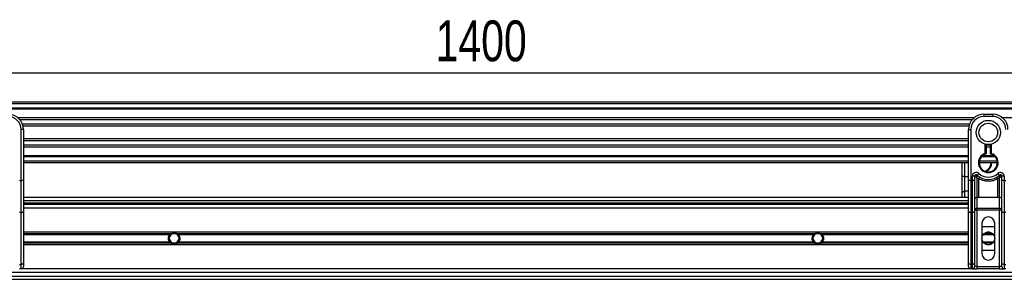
# Model space of a CAD drawing. Header units: millimetres. Extents: x 0 to 420, y 0 to 297.
# Tile 10 of 23: x 102 to 174, y 222 to 241. Entities that reach past the tile are written whole.
import ezdxf

# ---------------------------------------------------------------- set-up
doc = ezdxf.new("R2010")
doc.units = ezdxf.units.MM
doc.layers.add('QUOTE', color=174, linetype='Continuous')
doc.styles.add('SLDTEXTSTYLE3', font='TXT', dxfattribs={"width": 0.75})
doc.dimstyles.new('SLDDIMSTYLE0', dxfattribs={"dimtxt": 3, "dimasz": 3, "dimexe": 0, "dimexo": 0.0625, "dimgap": 0.75, "dimtad": 1, "dimlfac": 8.99081, "dimrnd": 1e-09, "dimzin": 12, "dimdsep": 46, "dimtxsty": 'SLDTEXTSTYLE3', "dimsah": 1, "dimcen": 0.09, "dimadec": 0, "dimazin": 3, "dimtfac": 1, "dimtdec": 3, "dimtofl": 0, "dimtmove": 0, "dimatfit": 3, "dimfxl": 0, "dimfrac": 2, "dimtolj": 1, "dimtzin": 12, "dimarcsym": 0})

# ---------------------------------------------------------------- blocks, each defined once
blk = doc.blocks.new('_D')
at = {"layer": 'QUOTE'}
for p, q in [((58.917, 226.619), (58.917, 238.771)), ((214.632, 226.619), (214.632, 238.771)), ((214.632, 236.771), (58.917, 236.771))]:
    blk.add_line(p, q, dxfattribs=at)
for points in [[(58.917, 236.771), (61.917, 236.271), (61.917, 237.271)], [(214.632, 236.771), (211.632, 237.271), (211.632, 236.271)]]:
    blk.add_solid(points, dxfattribs=at)
at = {"layer": 'QUOTE', "insert": (132.341, 240.638), "char_height": 3, "attachment_point": 1, "style": 'SLDTEXTSTYLE3'}
blk.add_mtext('1400', dxfattribs=at)

msp = doc.modelspace()

# ---------------------------------------------------------------- linework, layer by layer
at = {"color": 7, "linetype": 'Continuous', "lineweight": 25}
for p, q in [((214.6317, 234.6293), (58.9172, 234.6293)), ((214.6317, 234.518), (58.9172, 234.518)), ((214.6317, 234.1844), (58.9172, 234.1844)), ((214.6317, 234.1277), (58.9172, 234.1277)), ((172.5888, 233.7395), (172.5888, 233.5726)), ((172.5888, 233.7395), (173.2561, 233.7395)), ((173.2561, 233.5726), (172.5888, 233.5726)), ((173.2561, 233.7395), (173.2561, 233.5726)), ((171.8659, 233.4725), (101.683, 233.4725)), ((171.7379, 233.3435), (101.811, 233.3435)), ((171.5449, 233.0111), (102.004, 233.0111)), ((171.5014, 232.8608), (102.0475, 232.8608)), ((214.6317, 233.4725), (173.979, 233.4725)), ((101.9055, 228.8749), (101.9055, 232.6272)), ((102.0723, 232.6272), (101.9055, 232.6272)), ((102.0723, 232.6272), (102.0723, 231.6457)), ((171.4766, 232.6272), (171.6434, 232.6272)), ((171.4766, 231.6457), (171.4766, 232.6272)), ((171.6434, 232.6272), (171.6434, 228.8749)), ((171.4766, 231.9488), (102.0723, 231.9488)), ((171.4766, 231.7985), (102.0723, 231.7985)), ((102.0723, 231.6457), (102.0723, 230.9393)), ((171.4766, 231.4661), (102.0723, 231.4661)), ((171.4766, 230.9393), (171.4766, 231.6457)), ((172.7, 230.8682), (172.7, 231.5426)), ((172.7556, 231.5301), (172.7556, 230.8682)), ((173.0893, 231.4661), (172.7556, 231.4661)), ((173.0893, 230.8264), (173.0893, 231.5301)), ((173.1449, 231.5426), (173.1449, 230.8682)), ((171.4766, 231.337), (102.0723, 231.337)), ((102.0723, 230.9393), (102.0723, 228.8749)), ((171.4766, 230.6819), (102.0723, 230.6819)), ((171.4766, 230.6252), (102.0723, 230.6252)), ((171.4766, 228.8749), (171.4766, 230.9393)), ((173.4199, 230.6252), (172.4251, 230.6252)), ((173.3626, 230.6819), (172.4823, 230.6819)), ((172.7556, 230.8682), (172.7, 230.8682)), ((172.7171, 230.8153), (172.7, 230.8682)), ((173.0893, 231.337), (172.7556, 231.337)), ((171.4766, 230.2915), (102.0723, 230.2915)), ((171.4766, 230.1803), (102.0723, 230.1803)), ((171.0117, 229.1738), (171.0117, 230.1803)), ((171.1786, 230.1803), (171.1786, 229.1738)), ((173.5898, 230.1803), (172.2551, 230.1803)), ((173.5805, 230.2915), (172.2645, 230.2915)), ((171.9215, 229.1855), (171.7546, 229.1855)), ((171.7546, 228.8749), (171.7546, 229.1855)), ((171.9215, 229.1855), (171.9215, 228.8749)), ((172.1068, 229.2684), (172.2181, 229.3927)), ((173.6269, 229.3927), (173.7381, 229.2684)), ((174.0903, 229.1855), (173.9235, 229.1855)), ((173.9235, 228.8749), (173.9235, 229.1855)), ((174.0903, 229.1855), (174.0903, 228.8749)), ((101.7943, 228.8749), (101.9055, 228.8749)), ((102.0723, 228.8749), (101.9055, 228.8749)), ((101.9055, 226.5247), (101.9055, 228.8749)), ((102.0723, 228.8749), (102.0723, 226.5952)), ((171.1786, 229.1738), (171.0117, 229.1738)), ((171.0117, 227.9438), (171.0117, 229.1738)), ((171.1786, 229.1738), (171.1786, 228.0805)), ((171.1786, 229.1738), (171.4766, 229.1738)), ((171.4766, 226.5952), (171.4766, 228.8749)), ((171.6434, 228.8749), (171.4766, 228.8749)), ((171.6434, 228.8749), (171.7546, 228.8749)), ((171.6434, 228.8749), (171.6434, 226.5247)), ((171.7546, 226.5247), (171.7546, 228.8749)), ((171.9215, 228.8749), (171.7546, 228.8749)), ((171.9374, 229.1738), (171.9215, 229.1738)), ((171.9215, 228.8749), (171.9215, 226.5952)), ((172.2268, 228.9925), (172.0883, 229.0766)), ((172.0883, 229.0766), (172.0883, 227.625)), ((172.2268, 227.625), (172.2268, 228.9925)), ((173.7567, 229.0766), (173.6181, 228.9925)), ((173.6181, 227.625), (173.6181, 228.9925)), ((173.7567, 227.625), (173.7567, 229.0766)), ((173.9235, 229.1738), (173.9075, 229.1738)), ((174.0903, 228.8749), (173.9235, 228.8749)), ((173.9235, 226.5952), (173.9235, 228.8749)), ((174.0903, 228.8749), (174.0903, 226.5247)), ((174.0903, 228.8749), (174.2016, 228.8749)), ((171.0117, 227.6221), (171.0117, 227.9438)), ((171.1786, 228.0805), (171.1786, 227.6221)), ((171.4766, 228.0805), (171.1786, 228.0805)), ((171.4766, 227.6221), (102.0723, 227.6221)), ((102.0723, 227.3997), (171.4766, 227.3997)), ((102.0723, 227.2328), (171.4766, 227.2328)), ((171.4766, 227.1216), (102.0723, 227.1216)), ((113.201, 227.2328), (113.3246, 227.1216)), ((113.8807, 227.1216), (114.0043, 227.2328)), ((159.5446, 227.2328), (159.6682, 227.1216)), ((160.2243, 227.1216), (160.3479, 227.2328)), ((171.0117, 227.1216), (171.0117, 227.2328)), ((171.1786, 227.2328), (171.1786, 227.1216)), ((172.2268, 227.625), (172.0883, 227.625)), ((172.0883, 227.625), (172.0883, 226.8375)), ((173.7567, 227.625), (173.6181, 227.625)), ((173.7567, 226.8375), (173.7567, 227.625)), ((101.9055, 226.5247), (101.7943, 226.5247)), ((101.9055, 222.7157), (101.9055, 226.5247)), ((171.4766, 226.8435), (102.0723, 226.8435)), ((102.0723, 226.5952), (102.0723, 222.7862)), ((171.4766, 222.7862), (171.4766, 226.5952)), ((171.7546, 226.5247), (171.6434, 226.5247)), ((171.6434, 226.5247), (171.6434, 222.7157)), ((171.7546, 222.7157), (171.7546, 226.5247)), ((172.0883, 226.7008), (171.9215, 226.7008)), ((171.9215, 226.5952), (171.9215, 222.7862)), ((172.0883, 226.8375), (173.7567, 226.8375)), ((172.0883, 226.7008), (172.0883, 226.8375)), ((172.0883, 226.7008), (172.0883, 222.5614)), ((173.7567, 226.7008), (172.0883, 226.7008)), ((173.7567, 226.8375), (173.7567, 226.7008)), ((173.7567, 222.5614), (173.7567, 226.7008)), ((173.9235, 226.7008), (173.7567, 226.7008)), ((173.9235, 222.7862), (173.9235, 226.5952)), ((174.2016, 226.5247), (174.0903, 226.5247)), ((174.0903, 226.5247), (174.0903, 222.7157)), ((172.4498, 225.7313), (172.4498, 223.5068)), ((173.3952, 223.5068), (173.3952, 225.7313)), ((171.4766, 225.0806), (102.0723, 225.0806)), ((112.899, 224.9601), (102.0723, 224.9601)), ((112.8275, 224.8962), (102.0723, 224.8962)), ((112.9466, 224.9527), (112.7539, 224.6191)), ((113.3319, 224.9527), (112.9466, 224.9527)), ((113.5245, 224.6191), (113.3319, 224.9527)), ((160.1695, 224.9601), (113.3794, 224.9601)), ((160.098, 224.8962), (113.4509, 224.8962)), ((160.2171, 224.9527), (160.0244, 224.6191)), ((160.6023, 224.9527), (160.2171, 224.9527)), ((160.795, 224.6191), (160.6023, 224.9527)), ((171.4766, 224.9601), (160.6499, 224.9601)), ((171.4766, 224.8962), (160.7214, 224.8962)), ((172.4498, 225.5088), (173.3952, 225.5088)), ((173.3054, 224.8962), (172.5395, 224.8962)), ((173.2498, 224.9601), (172.5951, 224.9601)), ((173.0244, 225.0806), (172.8205, 225.0806)), ((112.8275, 224.3419), (102.0723, 224.3419)), ((112.899, 224.278), (102.0723, 224.278)), ((171.4766, 224.1575), (102.0723, 224.1575)), ((112.7539, 224.6191), (112.9466, 224.2854)), ((112.9466, 224.2854), (113.3319, 224.2854)), ((113.3319, 224.2854), (113.5245, 224.6191)), ((160.1695, 224.278), (113.3794, 224.278)), ((160.098, 224.3419), (113.4509, 224.3419)), ((160.0244, 224.6191), (160.2171, 224.2854)), ((160.2171, 224.2854), (160.6023, 224.2854)), ((160.6023, 224.2854), (160.795, 224.6191)), ((171.4766, 224.278), (160.6499, 224.278)), ((171.4766, 224.3419), (160.7214, 224.3419)), ((173.3054, 224.3419), (172.5395, 224.3419)), ((173.2498, 224.278), (172.5951, 224.278)), ((173.0244, 224.1575), (172.8205, 224.1575)), ((173.3952, 223.7293), (172.4498, 223.7293)), ((101.7943, 222.7157), (101.9055, 222.7157)), ((101.9055, 222.3946), (101.9055, 222.7157)), ((102.0723, 222.7862), (102.0723, 222.5614)), ((171.4766, 222.5614), (171.4766, 222.7862)), ((171.6434, 222.7157), (171.7546, 222.7157)), ((171.6434, 222.7157), (171.6434, 222.3946)), ((171.7546, 222.3946), (171.7546, 222.7157)), ((171.9215, 222.7862), (171.9215, 222.5614)), ((173.9235, 222.5614), (173.9235, 222.7862)), ((174.0903, 222.7157), (174.2016, 222.7157)), ((174.0903, 222.7157), (174.0903, 222.3946)), ((194.0552, 222.1165), (79.4937, 222.1165)), ((101.9055, 222.3946), (101.7943, 222.3946)), ((171.6434, 222.3946), (101.9055, 222.3946)), ((171.7546, 222.3946), (171.6434, 222.3946)), ((171.7546, 222.3946), (172.0883, 222.3946)), ((172.0883, 222.5614), (171.9215, 222.5614)), ((172.0883, 222.5614), (172.0883, 222.3946)), ((172.0883, 222.5614), (173.7567, 222.5614)), ((173.7567, 222.3946), (172.0883, 222.3946)), ((173.7567, 222.3946), (173.7567, 222.5614)), ((173.9235, 222.5614), (173.7567, 222.5614)), ((173.7567, 222.3946), (174.0903, 222.3946)), ((174.2016, 222.3946), (174.0903, 222.3946)), ((58.9172, 221.616), (214.6317, 221.616)), ((61.9759, 221.8384), (211.5731, 221.8384))]:
    msp.add_line(p, q, dxfattribs=at)
at = {"color": 7, "linetype": 'Continuous', "lineweight": 25, "flags": 128}
for points in [[(102.0723, 226.5952), (102.0691, 226.5814), (102.0597, 226.5682), (102.0442, 226.556), (102.0235, 226.5453), (101.9982, 226.5365), (101.9694, 226.53), (101.9381, 226.526), (101.9055, 226.5247)], [(171.6434, 226.5247), (171.6108, 226.526), (171.5795, 226.53), (171.5507, 226.5365), (171.5254, 226.5453), (171.5047, 226.556), (171.4893, 226.5682), (171.4798, 226.5814), (171.4766, 226.5952)], [(171.9215, 226.5952), (171.9182, 226.5814), (171.9088, 226.5682), (171.8933, 226.556), (171.8726, 226.5453), (171.8473, 226.5365), (171.8185, 226.53), (171.7872, 226.526), (171.7546, 226.5247)], [(174.0903, 226.5247), (174.0578, 226.526), (174.0265, 226.53), (173.9976, 226.5365), (173.9724, 226.5453), (173.9516, 226.556), (173.9362, 226.5682), (173.9267, 226.5814), (173.9235, 226.5952)], [(102.0723, 222.7862), (102.0691, 222.7724), (102.0597, 222.7592), (102.0442, 222.747), (102.0235, 222.7363), (101.9982, 222.7275), (101.9694, 222.721), (101.9381, 222.717), (101.9055, 222.7157)], [(171.6434, 222.7157), (171.6108, 222.717), (171.5795, 222.721), (171.5507, 222.7275), (171.5254, 222.7363), (171.5047, 222.747), (171.4893, 222.7592), (171.4798, 222.7724), (171.4766, 222.7862)], [(171.9215, 222.7862), (171.9182, 222.7724), (171.9088, 222.7592), (171.8933, 222.747), (171.8726, 222.7363), (171.8473, 222.7275), (171.8185, 222.721), (171.7872, 222.717), (171.7546, 222.7157)], [(174.0903, 222.7157), (174.0578, 222.717), (174.0265, 222.721), (173.9976, 222.7275), (173.9724, 222.7363), (173.9516, 222.747), (173.9362, 222.7592), (173.9267, 222.7724), (173.9235, 222.7862)]]:
    msp.add_lwpolyline(points, dxfattribs=at)
at = {"color": 7, "linetype": 'Continuous', "lineweight": 25}
for centre, radius in [((172.9225, 232.4048), 0.8904), ((172.9225, 232.4048), 0.6849), ((172.9225, 224.6191), 0.4727)]:
    msp.add_circle(centre, radius, dxfattribs=at)
for centre, radius, start, end in [((100.9601, 232.6272), 1.1122, 0, 90), ((100.9601, 232.6272), 0.9454, 0, 90), ((172.5888, 232.6272), 1.1122, 90, 180), ((172.5888, 232.6272), 0.9454, 90, 180), ((173.2561, 232.6272), 1.1122, 0, 90), ((173.2561, 232.6272), 0.9454, 0, 90), ((172.9225, 230.1803), 0.723, 107.920213, 72.079787), ((172.9225, 230.1803), 0.6673, 107.920213, 75.522488), ((172.7, 230.8682), 0.0556, 287.920213, 0), ((172.4577, 230.1803), 0.6673, 290.380401, 0), ((172.4577, 230.1803), 0.723, 295.881191, 0), ((172.0327, 229.1855), 0.2781, 48.189685, 180), ((172.0327, 229.1855), 0.1112, 48.189685, 180), ((172.0327, 229.1855), 0.1112, 48.190689, 179.99948), ((172.0673, 229.1103), 0.1445, 75.207531, 153.906305), ((172.9225, 230.1803), 1.2235, 228.189685, 311.810315), ((172.9225, 230.1803), 1.0566, 228.189685, 311.810315), ((173.8123, 229.1855), 0.2781, 0, 131.810315), ((173.8123, 229.1855), 0.1112, 0, 131.810315), ((173.8123, 229.1855), 0.1112, 0.00052, 131.809311), ((173.7777, 229.1103), 0.1445, 26.093695, 104.792469), ((172.9173, 228.6352), 0.7775, 141.327049, 152.635406), ((172.9277, 228.6352), 0.7775, 27.364594, 38.672951), ((171.1649, 227.9271), 0.154, 84.888926, 173.756454), ((172.0746, 227.4715), 0.154, 84.888926, 173.756454), ((173.7704, 227.4715), 0.154, 6.243546, 95.111074), ((172.0746, 226.6841), 0.154, 84.888926, 173.756454), ((173.7704, 226.6841), 0.154, 6.243546, 95.111074), ((172.9225, 225.7313), 0.4727, 0, 180), ((113.1392, 224.6191), 0.4171, 54.84472, 125.15528), ((113.1392, 224.6191), 0.406, 57.139529, 122.860471), ((160.4097, 224.6191), 0.4171, 54.84472, 125.15528), ((160.4097, 224.6191), 0.406, 57.139529, 122.860471), ((113.1392, 224.6191), 0.4171, 234.844719, 305.155281), ((113.1392, 224.6191), 0.406, 237.139528, 302.860472), ((160.4097, 224.6191), 0.4171, 234.844719, 305.155281), ((160.4097, 224.6191), 0.406, 237.139528, 302.860472), ((172.9225, 223.5068), 0.4727, 180, 0), ((101.9055, 222.5614), 0.1668, 270, 0), ((171.6434, 222.5614), 0.1668, 180, 270), ((171.7546, 222.5614), 0.1668, 270, 0), ((174.0903, 222.5614), 0.1668, 180, 270)]:
    msp.add_arc(centre, radius, start, end, dxfattribs=at)
for points, knots in [([(173.0893, 230.8264), (173.0898, 230.8268), (173.0907, 230.8275), (173.0975, 230.8328), (173.1079, 230.8407), (173.1228, 230.8519), (173.1359, 230.8616), (173.1437, 230.8673), (173.1448, 230.8681), (173.1449, 230.8682)], [0, 0, 0, 0, 0.1619499, 0.3233619, 0.4972773, 0.7062892, 0.9573608, 0.9948044, 1, 1, 1, 1]), ([(171.9374, 229.1738), (171.934, 229.1763), (171.9267, 229.1817), (171.9221, 229.185), (171.9216, 229.1854), (171.9215, 229.1855)], [0, 0, 0, 0, 0.3727547, 0.8035537, 1, 1, 1, 1]), ([(172.0883, 229.0766), (172.0883, 229.0769), (172.0883, 229.0775), (172.0884, 229.0785), (172.0885, 229.0797), (172.0886, 229.0814), (172.0887, 229.084), (172.0889, 229.0881), (172.0893, 229.0945), (172.09, 229.1047), (172.0911, 229.1215), (172.0936, 229.1539), (172.0966, 229.1858), (172.1007, 229.223), (172.1027, 229.2385), (172.1042, 229.25)], [0, 0, 0, 0, 0.004266, 0.0088901, 0.0138063, 0.0214465, 0.0333306, 0.0518502, 0.0808258, 0.1265764, 0.2004509, 0.327518, 0.6126852, 0.71116, 1, 1, 1, 1]), ([(172.1068, 229.2684), (172.1068, 229.2682), (172.1067, 229.2678), (172.1059, 229.2625), (172.1047, 229.254), (172.1042, 229.25)], [0, 0, 0, 0, 0.1978945, 0.6297578, 1, 1, 1, 1]), ([(173.7381, 229.2684), (173.7382, 229.268), (173.7384, 229.2671), (173.7394, 229.2603), (173.7404, 229.253), (173.7408, 229.25)], [0, 0, 0, 0, 0.3358482, 0.722383, 1, 1, 1, 1]), ([(173.7408, 229.25), (173.7423, 229.2385), (173.7443, 229.223), (173.7483, 229.1858), (173.7513, 229.1539), (173.7538, 229.1215), (173.755, 229.1047), (173.7556, 229.0945), (173.756, 229.0881), (173.7562, 229.084), (173.7564, 229.0814), (173.7565, 229.0797), (173.7566, 229.0785), (173.7566, 229.0775), (173.7566, 229.0769), (173.7567, 229.0766)], [0, 0, 0, 0, 0.28884, 0.3873148, 0.672482, 0.7995491, 0.8734236, 0.9191742, 0.9481498, 0.9666694, 0.9785535, 0.9861937, 0.9911099, 0.995734, 1, 1, 1, 1]), ([(173.9235, 229.1855), (173.9231, 229.1852), (173.9222, 229.1846), (173.9164, 229.1803), (173.9101, 229.1757), (173.9075, 229.1738)], [0, 0, 0, 0, 0.3336844, 0.7201517, 1, 1, 1, 1]), ([(172.0883, 229.0766), (172.088, 229.0768), (172.0876, 229.077), (172.087, 229.0774), (172.0863, 229.0779), (172.0852, 229.0785), (172.0836, 229.0795), (172.081, 229.0811), (172.0772, 229.0835), (172.0712, 229.0871), (172.0619, 229.0929), (172.047, 229.1021), (172.0194, 229.1194), (171.9925, 229.1366), (171.961, 229.1575), (171.9475, 229.1668), (171.9374, 229.1738)], [0, 0, 0, 0, 0.0041906, 0.0068565, 0.010501, 0.0160828, 0.0246331, 0.0377369, 0.0578443, 0.0887963, 0.1368222, 0.212883, 0.3405739, 0.6117157, 0.7098737, 1, 1, 1, 1]), ([(173.6181, 228.9925), (173.5412, 228.9574), (173.3853, 228.8863), (173.134, 228.8299), (172.8755, 228.8155), (172.5643, 228.8495), (172.3553, 228.9381), (172.2268, 228.9925)], [0, 0, 0, 0, 0.1753478, 0.3555794, 0.5310184, 0.7118811, 1, 1, 1, 1]), ([(173.9075, 229.1738), (173.8974, 229.1668), (173.884, 229.1575), (173.8524, 229.1366), (173.8255, 229.1194), (173.798, 229.1021), (173.783, 229.0929), (173.7737, 229.0871), (173.7678, 229.0835), (173.7639, 229.0811), (173.7614, 229.0795), (173.7598, 229.0785), (173.7587, 229.0779), (173.758, 229.0774), (173.7573, 229.077), (173.7569, 229.0768), (173.7567, 229.0766)], [0, 0, 0, 0, 0.29012633, 0.38828426, 0.65942612, 0.78711703, 0.86317778, 0.91120374, 0.9421557, 0.96226308, 0.97536691, 0.98391724, 0.98949901, 0.99314345, 0.99580945, 1, 1, 1, 1]), ([(173.6181, 227.625), (173.3583, 227.63), (172.8944, 227.639), (172.4307, 227.6292), (172.2268, 227.625)], [0, 0, 0, 0, 0.5602827, 1, 1, 1, 1]), ([(112.8275, 224.3419), (112.8112, 224.3602), (112.7966, 224.3799), (112.7708, 224.4219), (112.7595, 224.4445), (112.7412, 224.4918), (112.7342, 224.5161), (112.7247, 224.5664), (112.7221, 224.5927), (112.7221, 224.6446), (112.7245, 224.6702), (112.734, 224.7211), (112.7411, 224.7459), (112.7593, 224.793), (112.7706, 224.8157), (112.7965, 224.8581), (112.8112, 224.8778), (112.8275, 224.8962)], [0, 0, 0, 0, 0.125, 0.125, 0.25, 0.25, 0.375, 0.375, 0.5, 0.5, 0.625, 0.625, 0.75, 0.75, 0.875, 0.875, 1, 1, 1, 1]), ([(112.8275, 224.8962), (112.838, 224.908), (112.85, 224.92), (112.8744, 224.9418), (112.8872, 224.9517), (112.899, 224.9601)], [0, 0, 0, 0, 0.5, 0.5, 1, 1, 1, 1]), ([(112.9189, 224.9601), (112.9061, 224.9518), (112.8926, 224.942), (112.873, 224.9257), (112.8666, 224.92), (112.8542, 224.9083), (112.8482, 224.9022), (112.8426, 224.8962)], [0, 0, 0, 0, 0.5, 0.5, 0.75, 0.75, 1, 1, 1, 1]), ([(113.4358, 224.8962), (113.4247, 224.9081), (113.4119, 224.9203), (113.3859, 224.942), (113.3723, 224.9518), (113.3595, 224.9601)], [0, 0, 0, 0, 0.5, 0.5, 1, 1, 1, 1]), ([(113.3794, 224.9601), (113.3912, 224.9517), (113.4039, 224.9418), (113.4284, 224.92), (113.4404, 224.908), (113.4509, 224.8962)], [0, 0, 0, 0, 0.5, 0.5, 1, 1, 1, 1]), ([(113.4509, 224.8962), (113.4672, 224.8779), (113.4818, 224.8582), (113.5076, 224.8162), (113.5189, 224.7936), (113.5372, 224.7463), (113.5442, 224.722), (113.5538, 224.6717), (113.5563, 224.6454), (113.5563, 224.5935), (113.554, 224.5679), (113.5444, 224.517), (113.5373, 224.4922), (113.5191, 224.4451), (113.5079, 224.4224), (113.4819, 224.38), (113.4672, 224.3603), (113.4509, 224.3419)], [0, 0, 0, 0, 0.125, 0.125, 0.25, 0.25, 0.375, 0.375, 0.5, 0.5, 0.625, 0.625, 0.75, 0.75, 0.875, 0.875, 1, 1, 1, 1]), ([(160.098, 224.3419), (160.0817, 224.3602), (160.0671, 224.3799), (160.0413, 224.4219), (160.03, 224.4445), (160.0117, 224.4918), (160.0047, 224.5161), (159.9951, 224.5664), (159.9926, 224.5927), (159.9926, 224.6446), (159.995, 224.6702), (160.0045, 224.7211), (160.0116, 224.7459), (160.0298, 224.793), (160.041, 224.8157), (160.067, 224.8581), (160.0817, 224.8778), (160.098, 224.8962)], [0, 0, 0, 0, 0.125, 0.125, 0.25, 0.25, 0.375, 0.375, 0.5, 0.5, 0.625, 0.625, 0.75, 0.75, 0.875, 0.875, 1, 1, 1, 1]), ([(160.098, 224.8962), (160.1085, 224.908), (160.1205, 224.92), (160.1449, 224.9418), (160.1577, 224.9517), (160.1695, 224.9601)], [0, 0, 0, 0, 0.5, 0.5, 1, 1, 1, 1]), ([(160.1894, 224.9601), (160.1766, 224.9518), (160.1631, 224.942), (160.1435, 224.9257), (160.1371, 224.92), (160.1247, 224.9083), (160.1186, 224.9022), (160.1131, 224.8962)], [0, 0, 0, 0, 0.5, 0.5, 0.75, 0.75, 1, 1, 1, 1]), ([(160.7063, 224.8962), (160.6952, 224.9081), (160.6824, 224.9203), (160.6563, 224.942), (160.6428, 224.9518), (160.63, 224.9601)], [0, 0, 0, 0, 0.5, 0.5, 1, 1, 1, 1]), ([(160.6499, 224.9601), (160.6617, 224.9517), (160.6744, 224.9418), (160.6989, 224.92), (160.7109, 224.908), (160.7214, 224.8962)], [0, 0, 0, 0, 0.5, 0.5, 1, 1, 1, 1]), ([(160.7214, 224.8962), (160.7377, 224.8779), (160.7523, 224.8582), (160.7781, 224.8162), (160.7894, 224.7936), (160.8077, 224.7463), (160.8147, 224.722), (160.8242, 224.6717), (160.8268, 224.6454), (160.8268, 224.5935), (160.8244, 224.5679), (160.8149, 224.517), (160.8078, 224.4922), (160.7896, 224.4451), (160.7784, 224.4224), (160.7524, 224.38), (160.7377, 224.3603), (160.7214, 224.3419)], [0, 0, 0, 0, 0.125, 0.125, 0.25, 0.25, 0.375, 0.375, 0.5, 0.5, 0.625, 0.625, 0.75, 0.75, 0.875, 0.875, 1, 1, 1, 1]), ([(112.899, 224.278), (112.8872, 224.2864), (112.8745, 224.2963), (112.85, 224.3181), (112.838, 224.3301), (112.8275, 224.3419)], [0, 0, 0, 0, 0.5, 0.5, 1, 1, 1, 1]), ([(112.8426, 224.3419), (112.8537, 224.33), (112.8665, 224.3178), (112.8926, 224.2962), (112.9062, 224.2863), (112.9189, 224.278)], [0, 0, 0, 0, 0.5, 0.5, 1, 1, 1, 1]), ([(113.3595, 224.278), (113.3723, 224.2863), (113.3858, 224.2961), (113.4054, 224.3124), (113.4118, 224.3181), (113.4242, 224.3298), (113.4303, 224.3359), (113.4358, 224.3419)], [0, 0, 0, 0, 0.5, 0.5, 0.75, 0.75, 1, 1, 1, 1]), ([(113.4509, 224.3419), (113.4404, 224.3301), (113.4284, 224.3181), (113.404, 224.2964), (113.3912, 224.2864), (113.3794, 224.278)], [0, 0, 0, 0, 0.5, 0.5, 1, 1, 1, 1]), ([(160.1695, 224.278), (160.1577, 224.2864), (160.145, 224.2963), (160.1205, 224.3181), (160.1085, 224.3301), (160.098, 224.3419)], [0, 0, 0, 0, 0.5, 0.5, 1, 1, 1, 1]), ([(160.1131, 224.3419), (160.1242, 224.33), (160.137, 224.3178), (160.1631, 224.2962), (160.1766, 224.2863), (160.1894, 224.278)], [0, 0, 0, 0, 0.5, 0.5, 1, 1, 1, 1]), ([(160.63, 224.278), (160.6428, 224.2863), (160.6563, 224.2961), (160.6759, 224.3124), (160.6823, 224.3181), (160.6947, 224.3298), (160.7007, 224.3359), (160.7063, 224.3419)], [0, 0, 0, 0, 0.5, 0.5, 0.75, 0.75, 1, 1, 1, 1]), ([(160.7214, 224.3419), (160.7109, 224.3301), (160.6989, 224.3181), (160.6745, 224.2964), (160.6617, 224.2864), (160.6499, 224.278)], [0, 0, 0, 0, 0.5, 0.5, 1, 1, 1, 1])]:
    msp.add_open_spline(points, degree=3, knots=knots, dxfattribs=at)

# ---------------------------------------------------------------- dimensions: what is measured, and where the dimension line sits
at = {"layer": 'QUOTE'}
dim = msp.add_linear_dim(base=(58.9172, 236.7713), p1=(214.6317, 224.6191), p2=(58.9172, 224.6191), dimstyle='SLDDIMSTYLE0', dxfattribs=at)
dim.commit()
dim.dimension.update_dxf_attribs({"geometry": '_D', "text_midpoint": (136.7745, 236.7713), "dimtype": 160})

doc.saveas('drawing.dxf')
